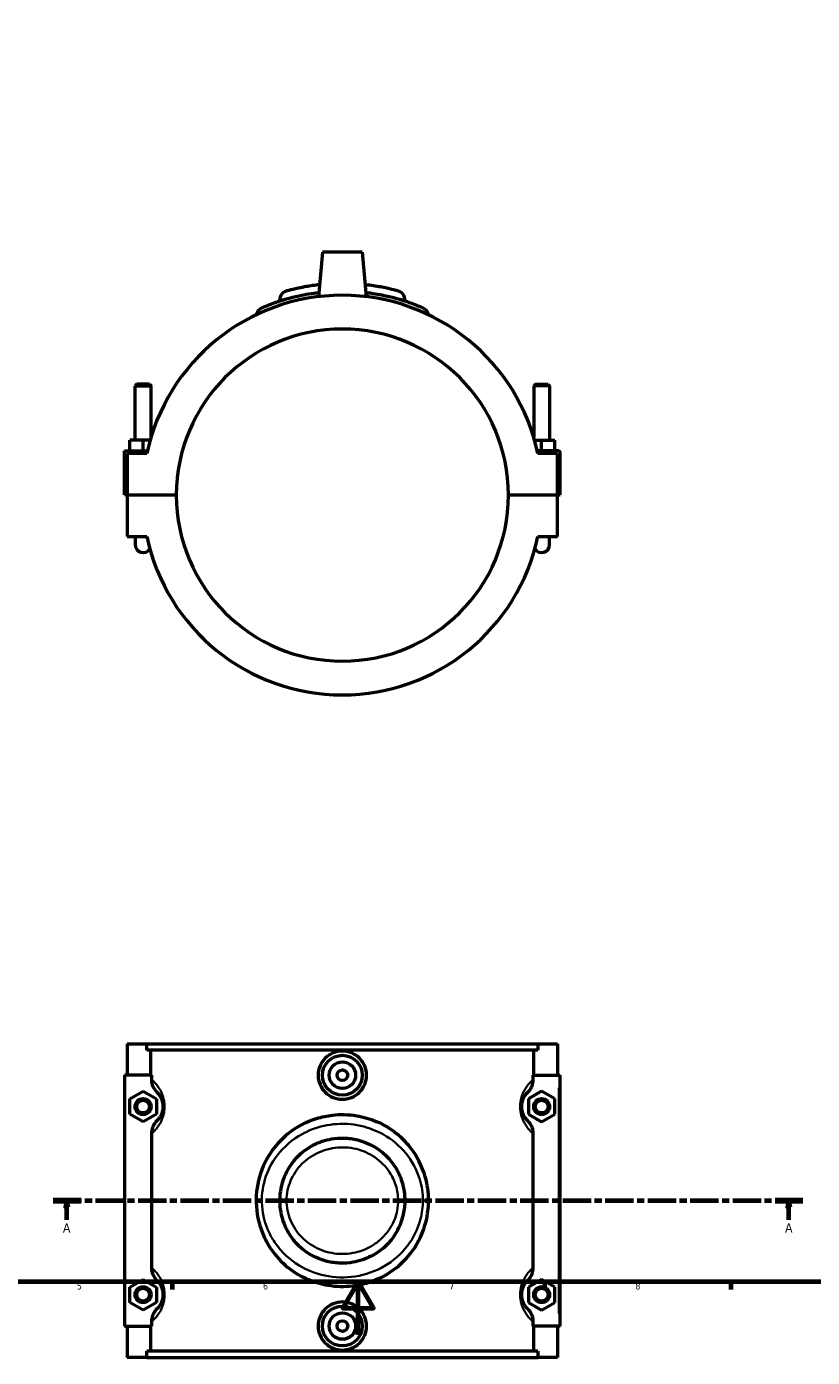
# Model space of a CAD drawing. Header units: millimetres. Extents: x 0 to 902, y -8 to 993.
# Tile 2 of 6: x 296 to 591, y -8 to 492. Entities that reach past the tile are written whole.
import ezdxf

# ---------------------------------------------------------------- set-up
doc = ezdxf.new("R2010")
doc.units = ezdxf.units.MM
doc.linetypes.add('CHAIN', pattern=[0.3543, 0.2362, -0.0295, 0.0591, -0.0295])
for name, color, linetype, lineweight in [('Border (ISO)', 7, 'Continuous', 70), ('Section Line (ISO)', 7, 'CHAIN', 70), ('Visible (ISO)', 7, 'Continuous', 50), ('Visible Narrow (ISO)', 7, 'Continuous', 35)]:
    doc.layers.add(name, color=color, linetype=linetype, lineweight=lineweight)
doc.styles.add('Label Text (ISO)', font='tahoma.ttf')
doc.styles.add('Note Text (ISO)', font='tahoma.ttf')

# ---------------------------------------------------------------- blocks, each defined once
blk = doc.blocks.new('Borders Default Border')
at = {"layer": 'Border (ISO)'}
for p, q in [((350.42, 20), (350.42, 17.1)), ((490.58, 20), (490.58, 17.1)), ((560.67, 20), (560.67, 17.1))]:
    blk.add_line(p, q, dxfattribs=at)
at = {"layer": 'Border (ISO)', "flags": 128}
for points in [[(20, 20), (20, 574), (821, 574), (821, 20), (20, 20)], [(420.5, 0), (420.5, 20), (414.73, 10), (426.27, 10), (420.5, 20)]]:
    blk.add_lwpolyline(points, dxfattribs=at)
at = {"layer": 'Border (ISO)', "color": 232, "true_color": 0xca0064, "char_height": 2.5, "attachment_point": 7, "style": 'Note Text (ISO)'}
for s, insert in [('5', (314.64, 17.05)), ('6', (384.66, 17.05)), ('7', (454.77, 17.1)), ('8', (524.81, 17.04))]:
    blk.add_mtext(s, dxfattribs=dict(at, insert=insert))
blk = doc.blocks.new('2dTransSection0')
at = {"layer": 'Section Line (ISO)', "linetype": 'CHAIN', "ltscale": 45.117649}
blk.add_line((305.66, 50.53), (587.8, 50.53), dxfattribs=at)
at = {"layer": 'Section Line (ISO)', "linetype": 'Continuous', "lineweight": 140}
for p, q in [((305.66, 50.53), (316.05, 50.53)), ((577.41, 50.53), (587.8, 50.53))]:
    blk.add_line(p, q, dxfattribs=at)
at = {"layer": 'Section Line (ISO)', "linetype": 'Continuous'}
for p, q in [((310.86, 50.53), (310.36, 48.03)), ((310.86, 48.03), (310.86, 50.53)), ((311.36, 48.03), (310.86, 50.53)), ((582.61, 50.53), (582.11, 48.03)), ((582.61, 48.03), (582.61, 50.53)), ((583.11, 48.03), (582.61, 50.53)), ((310.36, 48.03), (311.36, 48.03)), ((310.86, 43.32), (310.86, 48.03)), ((582.11, 48.03), (583.11, 48.03)), ((582.61, 43.32), (582.61, 48.03))]:
    blk.add_line(p, q, dxfattribs=at)
at = {"layer": 'Section Line (ISO)', "linetype": 'Continuous', "flags": 128}
for points in [[(311.36, 48.03), (310.86, 50.53), (310.36, 48.03), (311.36, 48.03)], [(583.11, 48.03), (582.61, 50.53), (582.11, 48.03), (583.11, 48.03)]]:
    blk.add_lwpolyline(points, dxfattribs=at)
at = {"layer": 'Section Line (ISO)'}
for points in [[(311.36, 48.03), (310.86, 50.53), (310.36, 48.03), (311.36, 48.03)], [(583.11, 48.03), (582.61, 50.53), (582.11, 48.03), (583.11, 48.03)]]:
    blk.add_solid(points, dxfattribs=at)
at = {"layer": 'Section Line (ISO)', "char_height": 3.5, "attachment_point": 7, "style": 'Label Text (ISO)'}
for insert in [(309.37, 38.53), (581.12, 38.53)]:
    blk.add_mtext('A', dxfattribs=dict(at, insert=insert))

msp = doc.modelspace()

# ---------------------------------------------------------------- linework, layer by layer
at = {"layer": 'Visible (ISO)'}
for p, q in [((407.031, 407.575), (405.56, 390.763)), ((422.031, 407.575), (407.031, 407.575)), ((422.031, 407.575), (423.502, 390.763)), ((390.931, 389.494), (390.931, 389.054)), ((438.131, 389.494), (438.131, 389.054)), ((337.131, 357.792), (336.531, 357.192)), ((336.531, 357.192), (342.531, 357.192)), ((336.531, 336.7), (336.531, 357.192)), ((341.931, 357.792), (337.131, 357.792)), ((341.931, 357.792), (342.531, 357.192)), ((342.531, 337.865), (342.531, 357.192)), ((487.131, 357.792), (486.531, 357.192)), ((492.531, 357.192), (486.531, 357.192)), ((486.531, 357.192), (486.531, 337.865)), ((487.131, 357.792), (491.931, 357.792)), ((491.931, 357.792), (492.531, 357.192)), ((492.531, 357.192), (492.531, 336.7)), ((334.531, 332.7), (334.531, 336.7)), ((339.531, 336.7), (334.531, 336.7)), ((342.189, 336.7), (339.531, 336.7)), ((339.531, 332.7), (339.531, 336.7)), ((486.874, 336.7), (489.531, 336.7)), ((489.531, 332.7), (489.531, 336.7)), ((489.531, 336.7), (494.531, 336.7)), ((494.531, 332.7), (494.531, 336.7)), ((332.531, 332.7), (341.166, 332.7)), ((332.531, 316.125), (332.531, 332.7)), ((340.947, 331.7), (333.531, 331.7)), ((333.531, 331.7), (333.531, 316.125)), ((496.031, 332.7), (487.896, 332.7)), ((495.531, 331.7), (488.116, 331.7)), ((495.531, 316.125), (495.531, 331.7)), ((496.531, 316.125), (496.531, 332.2)), ((333.531, 316.125), (332.531, 316.125)), ((333.531, 316.125), (352.031, 316.125)), ((333.531, 316.025), (333.531, 300.45)), ((352.031, 316.025), (333.531, 316.025)), ((336.531, 316.025), (336.531, 316.125)), ((342.531, 316.025), (342.531, 316.125)), ((477.031, 316.125), (495.531, 316.125)), ((495.531, 316.025), (477.031, 316.025)), ((486.531, 316.125), (486.531, 316.025)), ((492.531, 316.125), (492.531, 316.025)), ((495.531, 316.125), (496.531, 316.125)), ((495.531, 300.45), (495.531, 316.025)), ((333.531, 300.45), (340.947, 300.45)), ((336.531, 300.45), (336.531, 297.45)), ((488.116, 300.45), (495.531, 300.45)), ((492.531, 297.45), (492.531, 300.45)), ((333.531, 109.529), (333.531, 97.729)), ((333.531, 109.529), (340.947, 109.529)), ((340.947, 109.529), (488.116, 109.529)), ((340.947, 107.169), (340.947, 109.529)), ((488.116, 107.169), (340.947, 107.169)), ((342.455, 97.729), (342.455, 107.169)), ((486.607, 97.729), (486.607, 107.169)), ((488.116, 109.529), (488.116, 107.169)), ((488.116, 109.529), (495.531, 109.529)), ((495.531, 109.529), (495.531, 97.729)), ((342.679, 97.729), (332.531, 97.729)), ((332.531, 97.729), (332.531, 3.329)), ((342.679, 97.729), (342.679, 96.114)), ((486.383, 96.114), (486.383, 97.729)), ((486.383, 97.729), (496.031, 97.729)), ((496.031, 97.729), (496.531, 97.729)), ((496.531, 3.329), (496.531, 97.729)), ((334.531, 88.816), (339.531, 91.702)), ((339.531, 91.702), (344.531, 88.816)), ((489.531, 91.702), (484.531, 88.816)), ((494.531, 88.816), (489.531, 91.702)), ((334.531, 83.042), (334.531, 88.816)), ((344.531, 88.816), (344.531, 83.042)), ((484.531, 88.816), (484.531, 83.042)), ((494.531, 83.042), (494.531, 88.816)), ((339.531, 80.155), (334.531, 83.042)), ((344.531, 83.042), (339.531, 80.155)), ((484.531, 83.042), (489.531, 80.155)), ((489.531, 80.155), (494.531, 83.042)), ((342.679, 75.744), (342.679, 25.314)), ((486.383, 25.314), (486.383, 75.744)), ((334.531, 18.016), (339.531, 20.902)), ((339.531, 20.902), (344.531, 18.016)), ((489.531, 20.902), (484.531, 18.016)), ((494.531, 18.016), (489.531, 20.902)), ((334.531, 12.242), (334.531, 18.016)), ((344.531, 18.016), (344.531, 12.242)), ((484.531, 18.016), (484.531, 12.242)), ((494.531, 12.242), (494.531, 18.016)), ((339.531, 9.355), (334.531, 12.242)), ((344.531, 12.242), (339.531, 9.355)), ((484.531, 12.242), (489.531, 9.355)), ((489.531, 9.355), (494.531, 12.242)), ((332.531, 3.329), (342.679, 3.329)), ((333.531, 3.329), (333.531, -8.471)), ((342.455, -6.111), (342.455, 3.329)), ((342.679, 4.944), (342.679, 3.329)), ((486.383, 3.329), (486.383, 4.944)), ((496.031, 3.329), (486.383, 3.329)), ((486.607, -6.111), (486.607, 3.329)), ((495.531, 3.329), (495.531, -8.471)), ((496.531, 3.329), (496.031, 3.329)), ((340.947, -8.471), (333.531, -8.471)), ((488.116, -6.111), (340.947, -6.111)), ((340.947, -8.471), (340.947, -6.111)), ((340.947, -8.471), (488.116, -8.471)), ((488.116, -6.111), (488.116, -8.471)), ((495.531, -8.471), (488.116, -8.471))]:
    msp.add_line(p, q, dxfattribs=at)
for centre, radius in [((414.531, 97.729), 7.5), ((414.531, 97.729), 5), ((414.531, 97.729), 2), ((339.531, 85.929), 3), ((339.531, 85.929), 2.4), ((489.531, 85.929), 3), ((489.531, 85.929), 2.4), ((339.531, 15.129), 3), ((339.531, 15.129), 2.4), ((489.531, 15.129), 3), ((489.531, 15.129), 2.4), ((414.531, 3.329), 7.5), ((414.531, 3.329), 5), ((414.531, 3.329), 2)]:
    msp.add_circle(centre, radius, dxfattribs=at)
for centre, radius, start, end in [((414.531, 316.075), 75.225, 11.9882, 168.0118), ((394.471, 389.494), 3.54, 105.28176, 180), ((434.591, 389.494), 3.54, 0, 74.71824), ((385.621, 383.281), 3.54, 113.27603, 168.70884), ((443.441, 383.281), 3.54, 11.29116, 66.72397), ((414.531, 316.075), 62.5, 0.04584, 179.95416), ((496.031, 332.2), 0.5, 0, 90), ((414.531, 316.075), 62.5, 180.04584, 359.95416), ((339.531, 297.45), 3, 180, 327.94618), ((414.531, 316.075), 75.225, 191.9882, 348.0118), ((489.531, 297.45), 3, 212.05382, 0)]:
    msp.add_arc(centre, radius, start, end, dxfattribs=at)
for points, knots in [([(405.692, 392.263), (403.048, 391.955), (400.528, 391.523), (394.742, 390.264), (391.746, 389.353), (388.483, 388.223), (387.646, 387.913), (385.457, 387.068), (384.548, 386.672), (384.247, 386.543), (384.223, 386.533), (384.223, 386.533)], [15.8005142, 15.8005142, 15.8005142, 15.8005142, 16.6606706, 16.6606706, 17.9581718, 17.9581718, 18.4932478, 18.4932478, 19.6149191, 19.6149191, 19.8321991, 19.8321991, 19.8321991, 19.8321991]), ([(405.954, 395.261), (404.14, 395.064), (402.445, 394.817), (398.839, 394.193), (397.099, 393.805), (394.613, 393.204), (393.848, 392.993), (393.564, 392.916), (393.539, 392.909), (393.539, 392.909)], [4.5356963, 4.5356963, 4.5356963, 4.5356963, 5.183563, 5.183563, 6.0830893, 6.0830893, 6.9638872, 6.9638872, 7.1584437, 7.1584437, 7.1584437, 7.1584437]), ([(435.524, 392.909), (435.524, 392.909), (435.403, 392.942), (434.777, 393.11), (434.087, 393.293), (432.036, 393.786), (430.598, 394.107), (427.236, 394.723), (425.329, 395.017), (423.21, 395.251), (423.159, 395.256), (423.108, 395.262)], [0, 0, 0, 0, 0.4221061, 0.4221061, 1.0974758, 1.0974758, 1.8635599, 1.8635599, 2.604618, 2.604618, 2.6227532, 2.6227532, 2.6227532, 2.6227532]), ([(444.84, 386.532), (444.84, 386.532), (444.544, 386.662), (443.016, 387.297), (441.311, 387.989), (436.657, 389.556), (433.691, 390.425), (428.135, 391.591), (425.804, 391.979), (423.369, 392.262)], [9.9161024, 9.9161024, 9.9161024, 9.9161024, 10.6700399, 10.6700399, 11.9046667, 11.9046667, 13.1558205, 13.1558205, 13.9477355, 13.9477355, 13.9477355, 13.9477355]), ([(423.633, 97.729), (423.633, 96.587), (423.403, 95.371), (422.469, 93.137), (421.766, 92.119), (420.148, 90.516), (419.126, 89.822), (416.888, 88.902), (415.672, 88.676), (413.391, 88.676), (412.175, 88.902), (409.936, 89.822), (408.914, 90.516), (407.296, 92.119), (406.593, 93.137), (405.659, 95.371), (405.429, 96.587), (405.429, 98.872), (405.66, 100.09), (406.596, 102.326), (407.301, 103.345), (408.921, 104.947), (409.942, 105.639), (412.178, 106.556), (413.393, 106.782), (415.67, 106.782), (416.885, 106.556), (419.121, 105.639), (420.142, 104.947), (421.761, 103.345), (422.466, 102.326), (423.402, 100.09), (423.633, 98.872), (423.633, 97.729)], [0, 0, 0, 0, 0.342533, 0.342533, 0.685066, 0.685066, 1.0271674, 1.0271674, 1.3692688, 1.3692688, 1.7113701, 1.7113701, 2.0534715, 2.0534715, 2.3960045, 2.3960045, 2.7385375, 2.7385375, 3.0815576, 3.0815576, 3.4245777, 3.4245777, 3.7661926, 3.7661926, 4.1078074, 4.1078074, 4.4494223, 4.4494223, 4.7910372, 4.7910372, 5.1340573, 5.1340573, 5.4770774, 5.4770774, 5.4770774, 5.4770774]), ([(342.679, 96.114), (342.679, 95.659), (342.729, 95.205), (342.92, 94.317), (343.061, 93.886), (343.604, 92.661), (344.12, 91.927), (344.756, 91.309)], [-0.53877457, -0.53877457, -0.53877457, -0.53877457, -0.40210477, -0.40210477, -0.2661622, -0.2661622, 0, 0, 0, 0]), ([(484.306, 91.309), (484.653, 91.646), (484.964, 92.017), (485.509, 92.825), (485.74, 93.261), (486.223, 94.481), (486.383, 95.293), (486.383, 96.114)], [-0.53820831, -0.53820831, -0.53820831, -0.53820831, -0.39349073, -0.39349073, -0.24615249, -0.24615249, 0, 0, 0, 0]), ([(344.756, 91.309), (344.899, 91.17), (345.054, 91.009), (345.402, 90.604), (345.598, 90.353), (345.968, 89.791), (346.14, 89.495), (346.414, 88.92), (346.518, 88.67), (346.727, 88.071), (346.828, 87.71), (346.952, 87.049), (346.99, 86.767), (347.024, 86.296), (347.031, 86.112), (347.031, 85.929), (347.031, 85.745), (347.024, 85.561), (346.99, 85.091), (346.952, 84.809), (346.828, 84.148), (346.727, 83.787), (346.518, 83.187), (346.414, 82.938), (346.14, 82.363), (345.968, 82.067), (345.598, 81.504), (345.402, 81.253), (345.054, 80.848), (344.899, 80.687), (344.756, 80.548)], [0.7500082, 0.7500082, 0.7500082, 0.7500082, 1.0781467, 1.0781467, 1.4442486, 1.4442486, 1.7533396, 1.7533396, 1.9550997, 1.9550997, 2.1929662, 2.1929662, 2.3546165, 2.3546165, 2.455648, 2.455648, 2.455648, 2.5566795, 2.5566795, 2.7183299, 2.7183299, 2.9561963, 2.9561963, 3.1579564, 3.1579564, 3.4670474, 3.4670474, 3.8331493, 3.8331493, 4.1612878, 4.1612878, 4.1612878, 4.1612878]), ([(484.306, 80.548), (484.163, 80.687), (484.008, 80.848), (483.66, 81.253), (483.464, 81.504), (483.095, 82.067), (482.922, 82.363), (482.649, 82.938), (482.544, 83.187), (482.335, 83.787), (482.235, 84.148), (482.11, 84.809), (482.073, 85.091), (482.038, 85.561), (482.031, 85.745), (482.031, 85.929), (482.031, 86.112), (482.038, 86.296), (482.073, 86.767), (482.11, 87.049), (482.235, 87.71), (482.335, 88.071), (482.544, 88.67), (482.649, 88.92), (482.922, 89.495), (483.095, 89.791), (483.464, 90.353), (483.66, 90.604), (484.008, 91.009), (484.163, 91.17), (484.306, 91.309)], [0.7500082, 0.7500082, 0.7500082, 0.7500082, 1.078147, 1.078147, 1.4442489, 1.4442489, 1.7533398, 1.7533398, 1.9550997, 1.9550997, 2.1929662, 2.1929662, 2.3546165, 2.3546165, 2.455648, 2.455648, 2.455648, 2.5566795, 2.5566795, 2.7183299, 2.7183299, 2.9561963, 2.9561963, 3.1579562, 3.1579562, 3.4670472, 3.4670472, 3.833149, 3.833149, 4.1612878, 4.1612878, 4.1612878, 4.1612878]), ([(344.756, 80.548), (344.41, 80.212), (344.099, 79.841), (343.554, 79.033), (343.323, 78.597), (342.839, 77.377), (342.679, 76.564), (342.679, 75.744)], [-0.53820831, -0.53820831, -0.53820831, -0.53820831, -0.39349073, -0.39349073, -0.24615249, -0.24615249, 0, 0, 0, 0]), ([(394.033, 75.685), (397.192, 78.259), (400.839, 80.222), (406.752, 82.061), (408.764, 82.485), (412.281, 82.886), (413.761, 82.954), (416.816, 82.888), (418.385, 82.741), (422.478, 82.058), (424.947, 81.339), (430.098, 79.154), (432.698, 77.584), (435.03, 75.685)], [0, 0, 0, 0, 1.2531669, 1.2531669, 1.8714092, 1.8714092, 2.3153915, 2.3153915, 2.7876741, 2.7876741, 3.5626062, 3.5626062, 4.4869325, 4.4869325, 4.4869325, 4.4869325]), ([(486.383, 75.744), (486.383, 76.199), (486.334, 76.653), (486.142, 77.54), (486.001, 77.972), (485.459, 79.197), (484.943, 79.93), (484.306, 80.548)], [-0.53877457, -0.53877457, -0.53877457, -0.53877457, -0.40210477, -0.40210477, -0.2661622, -0.2661622, 0, 0, 0, 0]), ([(394.033, 75.685), (391.86, 73.914), (389.923, 71.866), (386.062, 66.55), (384.373, 63.1), (382.3, 55.833), (381.898, 52.028), (382.429, 44.401), (383.403, 40.592), (385.747, 35.435), (386.643, 33.839), (389.435, 29.715), (391.585, 27.368), (394.033, 25.373)], [-22.6362156, -22.6362156, -22.6362156, -22.6362156, -21.8108441, -21.8108441, -20.7022168, -20.7022168, -19.6149191, -19.6149191, -18.4932478, -18.4932478, -17.9581718, -17.9581718, -17.0281882, -17.0281882, -17.0281882, -17.0281882]), ([(446.981, 50.529), (446.981, 53.544), (446.557, 56.558), (444.577, 63.489), (442.637, 67.271), (438.59, 72.437), (436.897, 74.163), (435.03, 75.685)], [-29.7483073, -29.7483073, -29.7483073, -29.7483073, -28.8775459, -28.8775459, -27.653516, -27.653516, -26.9443029, -26.9443029, -26.9443029, -26.9443029]), ([(396.506, 65.763), (398.502, 68.123), (400.948, 70.066), (405.826, 72.561), (408.098, 73.32), (412.021, 74), (413.613, 74.115), (416.909, 74.022), (418.598, 73.792), (423.261, 72.641), (426.084, 71.318), (430.037, 68.41), (431.376, 67.158), (432.556, 65.763)], [0, 0, 0, 0, 0.9385859, 0.9385859, 1.6562878, 1.6562878, 2.1341455, 2.1341455, 2.6446833, 2.6446833, 3.578087, 3.578087, 4.1329887, 4.1329887, 4.1329887, 4.1329887]), ([(396.506, 65.763), (396.298, 65.516), (396.094, 65.265), (394.112, 62.713), (392.753, 60.079), (391.073, 54.45), (390.765, 51.454), (391.279, 45.465), (392.139, 42.481), (394.343, 38.174), (395.346, 36.668), (396.506, 35.295)], [-8.7565599, -8.7565599, -8.7565599, -8.7565599, -8.662549, -8.662549, -7.8168588, -7.8168588, -6.9638872, -6.9638872, -6.0830893, -6.0830893, -5.5603246, -5.5603246, -5.5603246, -5.5603246]), ([(438.131, 50.529), (438.131, 52.808), (437.798, 55.086), (436.534, 59.333), (435.634, 61.312), (433.904, 64.051), (433.259, 64.931), (432.556, 65.763)], [-14.3169208, -14.3169208, -14.3169208, -14.3169208, -13.6597937, -13.6597937, -13.0354272, -13.0354272, -12.7187562, -12.7187562, -12.7187562, -12.7187562]), ([(432.556, 35.295), (433.667, 36.61), (434.634, 38.047), (436.516, 41.637), (437.292, 43.865), (437.995, 47.601), (438.131, 49.065), (438.131, 50.529)], [-1.5981202, -1.5981202, -1.5981202, -1.5981202, -1.0974758, -1.0974758, -0.4221061, -0.4221061, 0, 0, 0, 0]), ([(435.03, 25.373), (437.176, 27.122), (439.093, 29.142), (443.203, 34.763), (445.028, 38.653), (446.664, 45.308), (446.981, 47.918), (446.981, 50.529)], [-12.7200939, -12.7200939, -12.7200939, -12.7200939, -11.9046667, -11.9046667, -10.6700399, -10.6700399, -9.9161024, -9.9161024, -9.9161024, -9.9161024]), ([(432.556, 35.295), (430.561, 32.934), (428.114, 30.992), (423.236, 28.496), (420.965, 27.738), (417.041, 27.057), (415.449, 26.943), (412.154, 27.036), (410.465, 27.266), (405.802, 28.417), (402.978, 29.739), (399.026, 32.647), (397.686, 33.899), (396.506, 35.295)], [0, 0, 0, 0, 0.9385852, 0.9385852, 1.6563038, 1.6563038, 2.1341387, 2.1341387, 2.6446325, 2.6446325, 3.578035, 3.578035, 4.1329888, 4.1329888, 4.1329888, 4.1329888]), ([(342.679, 25.314), (342.679, 24.859), (342.729, 24.405), (342.92, 23.517), (343.061, 23.086), (343.604, 21.861), (344.12, 21.127), (344.756, 20.509)], [-0.53877457, -0.53877457, -0.53877457, -0.53877457, -0.40210477, -0.40210477, -0.2661622, -0.2661622, 0, 0, 0, 0]), ([(435.03, 25.373), (431.87, 22.798), (428.224, 20.836), (422.311, 18.997), (420.298, 18.573), (416.782, 18.172), (415.302, 18.104), (412.246, 18.17), (410.678, 18.317), (406.585, 18.999), (404.115, 19.719), (398.964, 21.904), (396.364, 23.473), (394.033, 25.373)], [0, 0, 0, 0, 1.2531529, 1.2531529, 1.8713836, 1.8713836, 2.3153668, 2.3153668, 2.787627, 2.787627, 3.5626894, 3.5626894, 4.4869326, 4.4869326, 4.4869326, 4.4869326]), ([(484.306, 20.509), (484.653, 20.846), (484.964, 21.217), (485.509, 22.025), (485.74, 22.461), (486.223, 23.681), (486.383, 24.493), (486.383, 25.314)], [-0.53820831, -0.53820831, -0.53820831, -0.53820831, -0.39349073, -0.39349073, -0.24615249, -0.24615249, 0, 0, 0, 0]), ([(344.756, 20.509), (344.899, 20.37), (345.054, 20.209), (345.402, 19.804), (345.598, 19.553), (345.968, 18.991), (346.14, 18.695), (346.414, 18.12), (346.518, 17.87), (346.727, 17.271), (346.828, 16.91), (346.952, 16.249), (346.99, 15.967), (347.024, 15.496), (347.031, 15.312), (347.031, 15.129), (347.031, 14.945), (347.024, 14.761), (346.99, 14.291), (346.952, 14.009), (346.828, 13.348), (346.727, 12.987), (346.518, 12.387), (346.414, 12.138), (346.14, 11.563), (345.968, 11.267), (345.598, 10.704), (345.402, 10.453), (345.054, 10.048), (344.899, 9.887), (344.756, 9.748)], [0.7500082, 0.7500082, 0.7500082, 0.7500082, 1.0781469, 1.0781469, 1.4442487, 1.4442487, 1.7533397, 1.7533397, 1.9550997, 1.9550997, 2.1929662, 2.1929662, 2.3546165, 2.3546165, 2.455648, 2.455648, 2.455648, 2.5566795, 2.5566795, 2.7183299, 2.7183299, 2.9561963, 2.9561963, 3.1579563, 3.1579563, 3.4670473, 3.4670473, 3.8331492, 3.8331492, 4.1612878, 4.1612878, 4.1612878, 4.1612878]), ([(484.306, 9.748), (484.163, 9.887), (484.008, 10.048), (483.66, 10.453), (483.464, 10.704), (483.095, 11.267), (482.922, 11.563), (482.649, 12.138), (482.544, 12.387), (482.335, 12.987), (482.235, 13.348), (482.11, 14.009), (482.073, 14.291), (482.038, 14.761), (482.031, 14.945), (482.031, 15.129), (482.031, 15.312), (482.038, 15.496), (482.073, 15.967), (482.11, 16.249), (482.235, 16.91), (482.335, 17.271), (482.544, 17.87), (482.649, 18.12), (482.922, 18.695), (483.095, 18.991), (483.464, 19.553), (483.66, 19.804), (484.008, 20.209), (484.163, 20.37), (484.306, 20.509)], [0.7498234, 0.7498234, 0.7498234, 0.7498234, 1.0779646, 1.0779646, 1.4440659, 1.4440659, 1.7531561, 1.7531561, 1.9549154, 1.9549154, 2.1927813, 2.1927813, 2.3544317, 2.3544317, 2.4554631, 2.4554631, 2.4554631, 2.5564946, 2.5564946, 2.718145, 2.718145, 2.9560109, 2.9560109, 3.1577702, 3.1577702, 3.4668604, 3.4668604, 3.8329617, 3.8329617, 4.1611029, 4.1611029, 4.1611029, 4.1611029]), ([(423.633, 3.329), (423.633, 2.185), (423.402, 0.967), (422.466, -1.269), (421.761, -2.287), (420.142, -3.889), (419.121, -4.581), (416.885, -5.499), (415.67, -5.724), (413.393, -5.724), (412.178, -5.499), (409.942, -4.581), (408.921, -3.889), (407.301, -2.287), (406.596, -1.269), (405.66, 0.967), (405.429, 2.185), (405.429, 3.329), (405.429, 4.471), (405.659, 5.687), (406.593, 7.921), (407.296, 8.938), (408.914, 10.542), (409.936, 11.236), (412.175, 12.156), (413.391, 12.382), (415.672, 12.382), (416.888, 12.156), (419.126, 11.236), (420.148, 10.542), (421.766, 8.938), (422.469, 7.921), (423.403, 5.687), (423.633, 4.471), (423.633, 3.329)], [2.7385375, 2.7385375, 2.7385375, 2.7385375, 3.0815576, 3.0815576, 3.4245777, 3.4245777, 3.7661926, 3.7661926, 4.1078074, 4.1078074, 4.4494223, 4.4494223, 4.7910372, 4.7910372, 5.1340573, 5.1340573, 5.4770774, 5.4770774, 5.4770774, 5.8196103, 5.8196103, 6.1621433, 6.1621433, 6.5042447, 6.5042447, 6.8463461, 6.8463461, 7.1884475, 7.1884475, 7.5305489, 7.5305489, 7.8730819, 7.8730819, 8.2156149, 8.2156149, 8.2156149, 8.2156149]), ([(344.756, 9.748), (344.41, 9.412), (344.099, 9.041), (343.554, 8.233), (343.323, 7.797), (342.839, 6.577), (342.679, 5.764), (342.679, 4.944)], [-0.53820831, -0.53820831, -0.53820831, -0.53820831, -0.39349073, -0.39349073, -0.24615249, -0.24615249, 0, 0, 0, 0]), ([(486.383, 4.944), (486.383, 5.399), (486.334, 5.853), (486.142, 6.74), (486.001, 7.172), (485.459, 8.397), (484.943, 9.13), (484.306, 9.748)], [-0.53877457, -0.53877457, -0.53877457, -0.53877457, -0.40210477, -0.40210477, -0.2661622, -0.2661622, 0, 0, 0, 0])]:
    msp.add_open_spline(points, degree=3, knots=knots, dxfattribs=at)
at = {"layer": 'Visible Narrow (ISO)'}
for p, q in [((496.031, 93.009), (496.031, 8.049)), ((435.745, 50.529), (438.124, 50.529)), ((445.027, 50.529), (446.975, 50.529))]:
    msp.add_line(p, q, dxfattribs=at)
for centre, start, end in [((434.591, 389.494), 3.73591, 70.98233), ((443.441, 383.281), 14.0628, 63.95233)]:
    msp.add_arc(centre, 3.54, start, end, dxfattribs=at)
for points, knots in [([(390.946, 389.497), (390.96, 389.5), (390.984, 389.506), (391.279, 389.574), (392.139, 389.776), (394.217, 390.203), (395.044, 390.365), (395.986, 390.534)], [-7.0785377, -7.0785377, -7.0785377, -7.0785377, -6.9638872, -6.9638872, -6.0830893, -6.0830893, -5.6402306, -5.6402306, -5.6402306, -5.6402306]), ([(433.077, 390.534), (433.972, 390.374), (434.762, 390.219), (436.516, 389.861), (437.292, 389.686), (437.943, 389.537), (438.075, 389.507), (438.117, 389.497)], [-1.5182142, -1.5182142, -1.5182142, -1.5182142, -1.0974758, -1.0974758, -0.4221061, -0.4221061, -0.079906, -0.079906, -0.079906, -0.079906]), ([(343.151, 76.152), (343.409, 76.386), (343.687, 76.654), (344.347, 77.357), (344.739, 77.817), (345.48, 78.848), (345.825, 79.391), (346.373, 80.445), (346.583, 80.903), (347.001, 82.002), (347.202, 82.664), (347.451, 83.875), (347.527, 84.393), (347.596, 85.255), (347.61, 85.592), (347.61, 85.929), (347.61, 86.266), (347.596, 86.602), (347.527, 87.465), (347.451, 87.982), (347.202, 89.194), (347.001, 89.856), (346.583, 90.955), (346.373, 91.412), (345.825, 92.467), (345.48, 93.009), (344.739, 94.041), (344.347, 94.501), (343.687, 95.204), (343.409, 95.471), (343.151, 95.705)], [-4.1243712, -4.1243712, -4.1243712, -4.1243712, -3.8331493, -3.8331493, -3.4670474, -3.4670474, -3.1579564, -3.1579564, -2.9561963, -2.9561963, -2.7183299, -2.7183299, -2.5566795, -2.5566795, -2.455648, -2.455648, -2.455648, -2.3546165, -2.3546165, -2.1929662, -2.1929662, -1.9550997, -1.9550997, -1.7533396, -1.7533396, -1.4442486, -1.4442486, -1.0781467, -1.0781467, -0.7869248, -0.7869248, -0.7869248, -0.7869248]), ([(485.912, 95.705), (485.653, 95.471), (485.376, 95.204), (484.716, 94.501), (484.323, 94.041), (483.583, 93.009), (483.237, 92.467), (482.69, 91.412), (482.48, 90.955), (482.062, 89.856), (481.86, 89.194), (481.611, 87.982), (481.535, 87.465), (481.466, 86.602), (481.453, 86.266), (481.453, 85.929), (481.453, 85.592), (481.466, 85.255), (481.535, 84.393), (481.611, 83.875), (481.86, 82.664), (482.062, 82.002), (482.48, 80.903), (482.69, 80.445), (483.237, 79.391), (483.583, 78.848), (484.323, 77.817), (484.716, 77.357), (485.376, 76.654), (485.653, 76.386), (485.912, 76.152)], [-4.1243712, -4.1243712, -4.1243712, -4.1243712, -3.833149, -3.833149, -3.4670472, -3.4670472, -3.1579562, -3.1579562, -2.9561963, -2.9561963, -2.7183299, -2.7183299, -2.5566795, -2.5566795, -2.455648, -2.455648, -2.455648, -2.3546165, -2.3546165, -2.1929662, -2.1929662, -1.9550997, -1.9550997, -1.7533398, -1.7533398, -1.4442489, -1.4442489, -1.078147, -1.078147, -0.7869248, -0.7869248, -0.7869248, -0.7869248]), ([(444.84, 50.529), (444.84, 48.203), (444.544, 45.878), (443.016, 39.949), (441.311, 36.483), (436.657, 30.411), (433.691, 27.808), (426.981, 23.913), (423.256, 22.59), (415.6, 21.407), (411.685, 21.516), (404.484, 23.044), (401.177, 24.362), (394.742, 28.28), (391.746, 31.064), (388.483, 35.66), (387.646, 37.081), (385.457, 41.676), (384.548, 45.069), (384.051, 51.865), (384.427, 55.255), (386.363, 61.729), (387.941, 64.803), (392.491, 70.779), (395.682, 73.527), (400.517, 76.194), (401.725, 76.763), (405.963, 78.431), (409.176, 79.154), (415.869, 79.597), (419.348, 79.258), (425.237, 77.696), (427.715, 76.684), (433.233, 73.559), (436.082, 71.167), (440.783, 65.445), (442.595, 62.075), (444.444, 55.9), (444.84, 53.215), (444.84, 50.529)], [9.9161024, 9.9161024, 9.9161024, 9.9161024, 10.6700399, 10.6700399, 11.9046667, 11.9046667, 13.1558205, 13.1558205, 14.3718187, 14.3718187, 15.5584846, 15.5584846, 16.6606706, 16.6606706, 17.9581718, 17.9581718, 18.4932478, 18.4932478, 19.6149191, 19.6149191, 20.7022168, 20.7022168, 21.8108441, 21.8108441, 23.1426989, 23.1426989, 23.5636196, 23.5636196, 24.5740087, 24.5740087, 25.6386448, 25.6386448, 26.4736153, 26.4736153, 27.653516, 27.653516, 28.8775459, 28.8775459, 29.7483073, 29.7483073, 29.7483073, 29.7483073]), ([(435.524, 50.529), (435.524, 49.285), (435.403, 48.04), (434.777, 44.865), (434.087, 42.971), (432.036, 39.23), (430.598, 37.425), (427.236, 34.413), (425.329, 33.189), (420.808, 31.214), (418.127, 30.596), (412.8, 30.381), (410.158, 30.75), (405.216, 32.379), (402.916, 33.635), (398.839, 36.947), (397.099, 39.045), (394.613, 43.688), (393.848, 46.225), (393.39, 51.315), (393.664, 53.862), (395.158, 58.647), (396.367, 60.885), (399.636, 64.905), (401.743, 66.653), (406.484, 69.237), (409.111, 70.083), (414.445, 70.748), (417.144, 70.593), (422.227, 69.357), (424.615, 68.295), (428.931, 65.355), (430.83, 63.436), (433.302, 59.694), (434.103, 58.012), (435.228, 54.402), (435.524, 52.466), (435.524, 50.529)], [0, 0, 0, 0, 0.4221061, 0.4221061, 1.0974758, 1.0974758, 1.8635599, 1.8635599, 2.604618, 2.604618, 3.4831485, 3.4831485, 4.3334619, 4.3334619, 5.183563, 5.183563, 6.0830893, 6.0830893, 6.9638872, 6.9638872, 7.8168588, 7.8168588, 8.662549, 8.662549, 9.558694, 9.558694, 10.4432938, 10.4432938, 11.3034453, 11.3034453, 12.1471768, 12.1471768, 13.0354272, 13.0354272, 13.6597937, 13.6597937, 14.3169208, 14.3169208, 14.3169208, 14.3169208]), ([(343.151, 5.352), (343.409, 5.586), (343.687, 5.854), (344.347, 6.557), (344.739, 7.017), (345.48, 8.048), (345.825, 8.591), (346.373, 9.645), (346.583, 10.103), (347.001, 11.202), (347.202, 11.864), (347.451, 13.075), (347.527, 13.593), (347.596, 14.455), (347.61, 14.792), (347.61, 15.129), (347.61, 15.466), (347.596, 15.802), (347.527, 16.665), (347.451, 17.182), (347.202, 18.394), (347.001, 19.056), (346.583, 20.155), (346.373, 20.612), (345.825, 21.667), (345.48, 22.209), (344.739, 23.24), (344.347, 23.701), (343.687, 24.404), (343.409, 24.671), (343.151, 24.905)], [-4.1243712, -4.1243712, -4.1243712, -4.1243712, -3.8331492, -3.8331492, -3.4670473, -3.4670473, -3.1579563, -3.1579563, -2.9561963, -2.9561963, -2.7183299, -2.7183299, -2.5566795, -2.5566795, -2.455648, -2.455648, -2.455648, -2.3546165, -2.3546165, -2.1929662, -2.1929662, -1.9550997, -1.9550997, -1.7533397, -1.7533397, -1.4442487, -1.4442487, -1.0781469, -1.0781469, -0.7869248, -0.7869248, -0.7869248, -0.7869248]), ([(485.912, 24.905), (485.653, 24.671), (485.376, 24.404), (484.716, 23.701), (484.323, 23.24), (483.583, 22.209), (483.237, 21.667), (482.69, 20.612), (482.48, 20.155), (482.062, 19.056), (481.86, 18.394), (481.611, 17.182), (481.535, 16.665), (481.466, 15.802), (481.453, 15.466), (481.453, 15.129), (481.453, 14.792), (481.466, 14.455), (481.535, 13.593), (481.611, 13.075), (481.86, 11.864), (482.062, 11.202), (482.48, 10.103), (482.69, 9.645), (483.237, 8.591), (483.583, 8.048), (484.323, 7.017), (484.716, 6.557), (485.376, 5.854), (485.653, 5.586), (485.912, 5.352)], [-4.1241863, -4.1241863, -4.1241863, -4.1241863, -3.8329617, -3.8329617, -3.4668604, -3.4668604, -3.1577702, -3.1577702, -2.9560109, -2.9560109, -2.718145, -2.718145, -2.5564946, -2.5564946, -2.4554631, -2.4554631, -2.4554631, -2.3544317, -2.3544317, -2.1927813, -2.1927813, -1.9549154, -1.9549154, -1.7531561, -1.7531561, -1.4440659, -1.4440659, -1.0779646, -1.0779646, -0.78674, -0.78674, -0.78674, -0.78674])]:
    msp.add_open_spline(points, degree=3, knots=knots, dxfattribs=at)

# ---------------------------------------------------------------- block references
msp.add_blockref('Borders Default Border', (0, 0))
at = {"layer": 'Section Line (ISO)'}
msp.add_blockref('2dTransSection0', (0, 0), dxfattribs=at)

doc.saveas('drawing.dxf')
